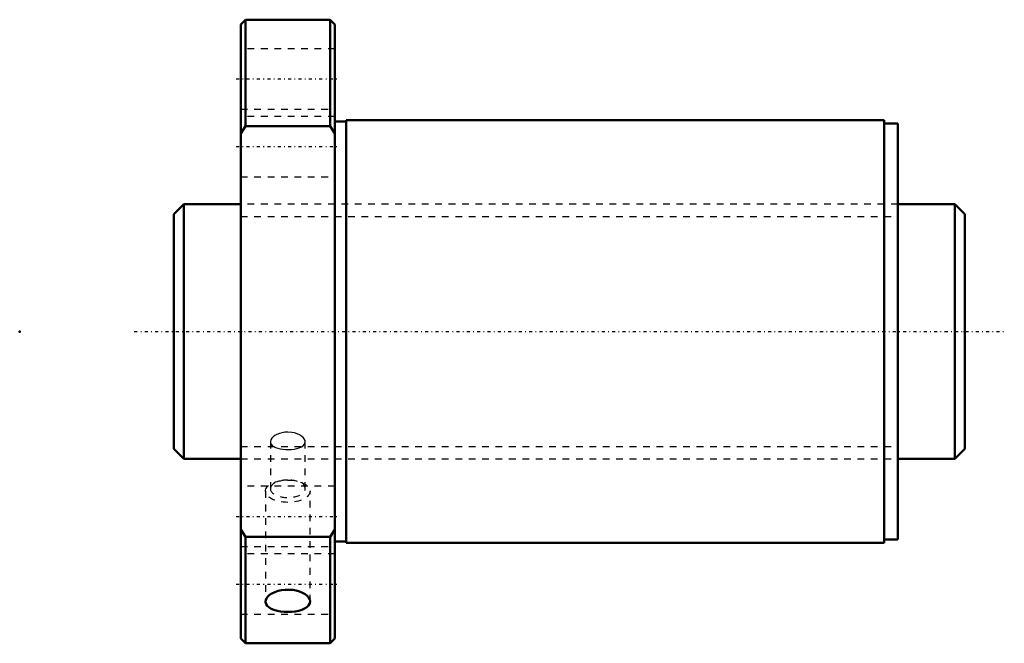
# Model space of a CAD drawing. Header units: millimetres. Extents: x -33 to 114, y -46 to 46.
import ezdxf

# ---------------------------------------------------------------- set-up
doc = ezdxf.new("R2010")
doc.units = ezdxf.units.MM
doc.linetypes.add('Center', pattern=[1.5, 0.45, -0.5, 0.05, -0.5])
doc.linetypes.add('Dashed', pattern=[2, 1, -1])
for name, color, linetype, lineweight in [('2d ConnectionPoints', 7, 'Continuous', 50), ('AM_0', 7, 'Continuous', 50), ('AM_5', 3, 'Continuous', 25), ('AM_7', 7, 'Center', 25), ('AM_9', 6, 'Dashed', 25)]:
    doc.layers.add(name, color=color, linetype=linetype, lineweight=lineweight)

# ---------------------------------------------------------------- blocks, each defined once
blk = doc.blocks.new('1_SDA_V_serieSDA3830V_3nut_0_in_SDA3830V_3G0_118LC0_0G000__4')
at = {"layer": 'AM_0'}
for p, q in [((0.7, 46.5), (0, 45.8)), ((0, 45.8), (0, -45.8)), ((13.3, 46.5), (0.7, 46.5)), ((0.7, 46.5), (0.7, 30.61)), ((14, 45.8), (13.3, 46.5)), ((13.3, 46.5), (13.3, 30.61)), ((14, 45.8), (14, -45.8)), ((15.7, 31.3), (14, 31.3)), ((15.7, 31.5), (15.7, -31.5)), ((96, 31.5), (15.7, 31.5)), ((96, 31.5), (96, -31.5)), ((98, 31), (96, 31)), ((98, 31), (98, -31)), ((0, 29.54), (0.7, 30.61)), ((0.7, 30.61), (13.3, 30.61)), ((13.3, 30.61), (14, 29.54)), ((0.7, -30.61), (0, -29.54)), ((0.7, -30.61), (0.7, -46.5)), ((13.3, -30.61), (0.7, -30.61)), ((14, -29.54), (13.3, -30.61)), ((13.3, -30.61), (13.3, -46.5)), ((14, -31.3), (15.7, -31.3)), ((15.7, -31.5), (96, -31.5)), ((96, -31), (98, -31)), ((0, -45.8), (0.7, -46.5)), ((0.7, -46.5), (13.3, -46.5)), ((13.3, -46.5), (14, -45.8))]:
    blk.add_line(p, q, dxfattribs=at)
for points in [[(10.32, -40.27), (10.28, -39.99), (10.14, -39.71), (9.91, -39.44), (9.6, -39.19), (9.21, -38.97), (8.77, -38.79), (8.27, -38.65), (7.73, -38.55), (7.18, -38.51), (6.62, -38.52), (6.07, -38.58), (5.55, -38.69), (5.07, -38.85), (4.64, -39.05), (4.28, -39.28), (4, -39.54), (3.8, -39.81), (3.7, -40.09), (3.68, -40.27)], [(3.68, -40.27), (3.68, -40.37), (3.76, -40.64), (3.94, -40.9), (4.19, -41.13), (4.53, -41.34), (4.94, -41.51), (5.41, -41.65), (5.92, -41.75), (6.46, -41.81), (7.02, -41.83), (7.58, -41.81), (8.12, -41.74), (8.63, -41.64), (9.09, -41.5), (9.49, -41.32), (9.83, -41.12), (10.08, -40.88), (10.25, -40.62), (10.32, -40.27)]]:
    blk.add_lwpolyline(points, dxfattribs=at)
at = {"layer": 'AM_7'}
for p, q in [((-0.7, 37.67), (14.7, 37.67)), ((-0.7, 27.58), (14.7, 27.58)), ((-0.7, -27.58), (14.7, -27.58)), ((-0.7, -37.67), (14.7, -37.67))]:
    blk.add_line(p, q, dxfattribs=at)
at = {"layer": 'AM_9'}
for p, q in [((14, 42.17), (0, 42.17)), ((0, 33.17), (14, 33.17)), ((14, 32.08), (0, 32.08)), ((0, 23.08), (14, 23.08)), ((98, 19), (0, 19)), ((4.4, -16.45), (4.4, -23.45)), ((9.6, -23.45), (9.6, -16.45)), ((0, -19), (98, -19)), ((14, -23.08), (0, -23.08)), ((3.68, -23.82), (3.68, -40.27)), ((10.32, -40.27), (10.32, -23.82)), ((0, -32.08), (14, -32.08)), ((14, -33.17), (0, -33.17)), ((0, -42.17), (14, -42.17))]:
    blk.add_line(p, q, dxfattribs=at)
for points in [[(7, -15), (6.57, -15.02), (6.14, -15.09), (5.75, -15.2), (5.38, -15.34), (5.07, -15.52), (4.8, -15.72), (4.6, -15.93), (4.47, -16.16), (4.4, -16.38), (4.4, -16.45)], [(9.6, -16.45), (9.57, -16.24), (9.46, -16.02), (9.28, -15.8), (9.05, -15.59), (8.75, -15.41), (8.4, -15.25), (8.01, -15.13), (7.59, -15.04), (7, -15)], [(4.4, -16.45), (4.42, -16.6), (4.5, -16.8), (4.65, -16.99), (4.87, -17.15), (5.15, -17.29), (5.49, -17.41), (5.86, -17.5), (6.27, -17.56), (6.7, -17.59), (7.14, -17.6), (7.57, -17.58), (7.98, -17.53), (8.37, -17.45), (8.72, -17.34), (9.02, -17.21), (9.27, -17.05), (9.45, -16.87), (9.56, -16.67), (9.6, -16.46), (9.6, -16.45)]]:
    blk.add_lwpolyline(points, dxfattribs=at)
blk.add_ellipse((7, -23.82), major_axis=(3.32, 0), ratio=0.5, dxfattribs=at)
for start_param, end_param in [(3.141593, 7.853982), (1.570796, 3.141593)]:
    blk.add_ellipse((7, -23.45), major_axis=(2.6, 0), ratio=0.5, start_param=start_param, end_param=end_param, dxfattribs=at)
blk = doc.blocks.new('2_000SDA3830V_30Shaft_0_in_SDA3830V_3G0_118LC0_0G000__4')
at = {"layer": 'AM_0'}
for p, q in [((-8.5, 19), (-10, 17.5)), ((-8.5, 19), (-8.5, -19)), ((0, 19), (-8.5, 19)), ((106.5, 19), (98, 19)), ((108, 17.5), (106.5, 19)), ((106.5, 19), (106.5, -19)), ((-10, 17.5), (-10, -17.5)), ((108, 17.5), (108, -17.5)), ((-10, -17.5), (-8.5, -19)), ((106.5, -19), (108, -17.5)), ((-8.5, -19), (0, -19)), ((98, -19), (106.5, -19))]:
    blk.add_line(p, q, dxfattribs=at)
at = {"layer": 'AM_5', "linetype": 'Dashed'}
for p, q in [((0, 17.1595), (98, 17.1595)), ((0, -17.1595), (98, -17.1595))]:
    blk.add_line(p, q, dxfattribs=at)
at = {"layer": 'AM_7'}
blk.add_line((-15.9, 0), (113.9, 0), dxfattribs=at)
at = {"layer": 'AM_9'}
for p, q in [((98, 19), (0, 19)), ((0, -19), (98, -19))]:
    blk.add_line(p, q, dxfattribs=at)

msp = doc.modelspace()

# ---------------------------------------------------------------- linework, layer by layer
at = {"layer": '2d ConnectionPoints'}
for p in [(-33, 0), (0, 0), (108, 0)]:
    msp.add_point(p, dxfattribs=at)

# ---------------------------------------------------------------- block references
for name in ['1_SDA_V_serieSDA3830V_3nut_0_in_SDA3830V_3G0_118LC0_0G000__4', '2_000SDA3830V_30Shaft_0_in_SDA3830V_3G0_118LC0_0G000__4']:
    msp.add_blockref(name, (0, 0))

doc.saveas('drawing.dxf')
